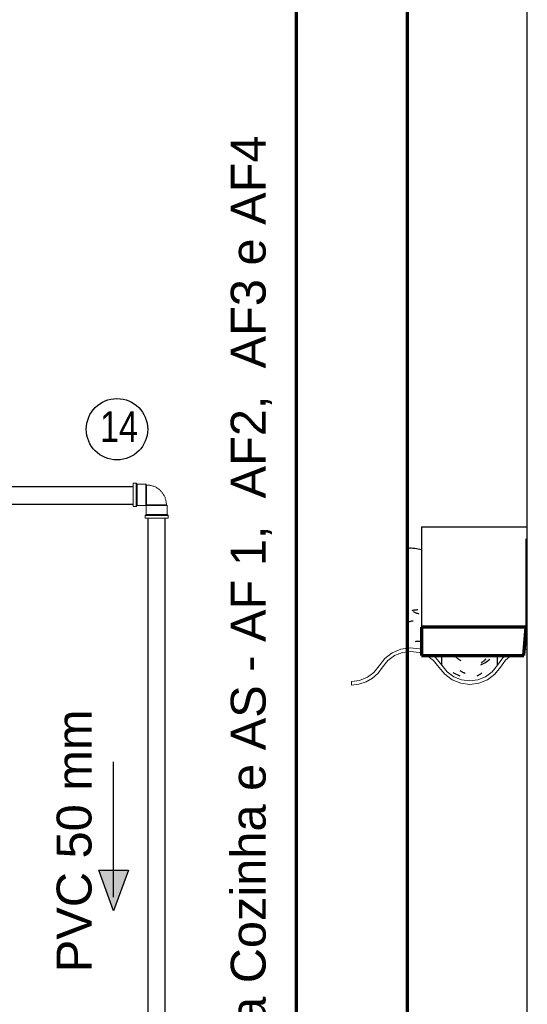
# Model space of a CAD drawing. Header units: millimetres. Extents: x -20654 to 2526, y -8238 to 977.
# Tile 180 of 219: x -10285.166 to -10284.438, y -4097.381 to -4095.97. Entities that reach past the tile are written whole.
import ezdxf

# ---------------------------------------------------------------- set-up
doc = ezdxf.new("R2010")
doc.units = ezdxf.units.MM
doc.linetypes.add('HIDDEN2', pattern=[0.47625, 0.3175, -0.15875])
for name, color, linetype in [('A-GLAZ-CWMG', 8, 'Continuous'), ('A-ROOF', 132, 'Continuous'), ('A-WALL', 7, 'Continuous'), ('P-PIPE', 7, 'Continuous'), ('P-PIPE-IDEN', 7, 'Continuous'), ('TQ-Conexões', 7, 'Continuous')]:
    doc.layers.add(name, color=color, linetype=linetype)
doc.styles.add('Arial_6', font='arial.ttf', dxfattribs={"width": 0.8, "height": 0.04})
doc.styles.add('Arial_7', font='arial.ttf', dxfattribs={"height": 0.05})

# ---------------------------------------------------------------- blocks, each defined once
blk = doc.blocks.new('Joelho 45_90 - Agua Fria_Soldavel - MEP - Tigre - Standard-V11-Elevation 0 - a')
at = {"layer": 'P-PIPE', "lineweight": 18}
for p, q in [((-1.2757, 5.8915), (-1.2797, 5.8915)), ((-1.2797, 5.8585), (-1.2797, 5.8915)), ((-1.2743, 5.8901), (-1.2757, 5.8915)), ((-1.2757, 5.8585), (-1.2757, 5.8915)), ((-1.2616, 5.8901), (-1.2743, 5.8901)), ((-1.2743, 5.8599), (-1.2743, 5.8901)), ((-1.2605, 5.889), (-1.2616, 5.8901)), ((-1.2616, 5.8599), (-1.2616, 5.8901)), ((-1.2616, 5.8901), (-1.2616, 5.8599)), ((-1.2605, 5.889), (-1.2605, 5.861)), ((-1.2605, 5.861), (-1.2605, 5.889)), ((-1.2797, 5.8585), (-1.2757, 5.8585)), ((-1.2757, 5.8585), (-1.2743, 5.8599)), ((-1.2743, 5.8599), (-1.2616, 5.8599)), ((-1.2616, 5.8599), (-1.2605, 5.861)), ((-1.2602, 5.8607), (-1.2613, 5.8596)), ((-1.2311, 5.8596), (-1.2613, 5.8596)), ((-1.2613, 5.8596), (-1.2613, 5.8469)), ((-1.2613, 5.8596), (-1.2311, 5.8596)), ((-1.2605, 5.861), (-1.2605, 5.8614)), ((-1.2605, 5.8614), (-1.2605, 5.861)), ((-1.2602, 5.8607), (-1.2322, 5.8607)), ((-1.2598, 5.8607), (-1.2602, 5.8607)), ((-1.2322, 5.8607), (-1.2602, 5.8607)), ((-1.2602, 5.8607), (-1.2598, 5.8607)), ((-1.2311, 5.8596), (-1.2322, 5.8607)), ((-1.2311, 5.8469), (-1.2311, 5.8596)), ((-1.2613, 5.8469), (-1.2627, 5.8455)), ((-1.2627, 5.8455), (-1.2627, 5.8415)), ((-1.2627, 5.8455), (-1.2297, 5.8455)), ((-1.2613, 5.8469), (-1.2311, 5.8469)), ((-1.2297, 5.8455), (-1.2311, 5.8469)), ((-1.2297, 5.8415), (-1.2297, 5.8455)), ((-1.2297, 5.8415), (-1.2627, 5.8415))]:
    blk.add_line(p, q, dxfattribs=at)
at = {"layer": 'P-PIPE', "lineweight": 18, "flags": 128}
for points in [[(-1.2322, 5.8607), (-1.2322, 5.8618), (-1.2323, 5.863), (-1.2324, 5.8641), (-1.2325, 5.8652), (-1.2327, 5.8663), (-1.233, 5.8674), (-1.2333, 5.8685), (-1.2336, 5.8696), (-1.234, 5.8707), (-1.2344, 5.8717), (-1.2349, 5.8728), (-1.2354, 5.8738), (-1.2359, 5.8748), (-1.2365, 5.8758), (-1.2371, 5.8767), (-1.2378, 5.8776), (-1.2385, 5.8785), (-1.2392, 5.8794), (-1.24, 5.8802), (-1.2408, 5.881), (-1.2416, 5.8818), (-1.2424, 5.8825), (-1.2433, 5.8832), (-1.2442, 5.8839), (-1.2452, 5.8845), (-1.2462, 5.8851), (-1.2471, 5.8857), (-1.2482, 5.8862), (-1.2492, 5.8867), (-1.2502, 5.8871), (-1.2513, 5.8875), (-1.2524, 5.8879), (-1.2535, 5.8882), (-1.2546, 5.8884), (-1.2557, 5.8886), (-1.2568, 5.8888), (-1.2579, 5.8889), (-1.2591, 5.889), (-1.2602, 5.889), (-1.2605, 5.889)], [(-1.2605, 5.861), (-1.2605, 5.861), (-1.2605, 5.861), (-1.2605, 5.861), (-1.2605, 5.861), (-1.2605, 5.861), (-1.2604, 5.861), (-1.2604, 5.8609), (-1.2604, 5.8609), (-1.2604, 5.8609), (-1.2604, 5.8609), (-1.2604, 5.8609), (-1.2604, 5.8609), (-1.2604, 5.8609), (-1.2604, 5.8609), (-1.2604, 5.8609), (-1.2603, 5.8609), (-1.2603, 5.8609), (-1.2603, 5.8609), (-1.2603, 5.8609), (-1.2603, 5.8609), (-1.2603, 5.8609), (-1.2603, 5.8609), (-1.2603, 5.8609), (-1.2603, 5.8608), (-1.2603, 5.8608), (-1.2603, 5.8608), (-1.2603, 5.8608), (-1.2603, 5.8608), (-1.2603, 5.8608), (-1.2603, 5.8608), (-1.2603, 5.8608), (-1.2603, 5.8608), (-1.2603, 5.8608), (-1.2602, 5.8608), (-1.2602, 5.8607), (-1.2602, 5.8607), (-1.2602, 5.8607), (-1.2602, 5.8607), (-1.2602, 5.8607), (-1.2602, 5.8607)]]:
    blk.add_lwpolyline(points, dxfattribs=at)
blk = doc.blocks.new('Identificador_Conexao - Identificador-1334731-8 DETALHE SANITÁRIO B')
at = {"layer": 'P-PIPE-IDEN'}
blk.add_circle((0, 0), 0.002, dxfattribs=at)
blk = doc.blocks.new('FP_131-CORTE BB')
at = {"layer": 'A-GLAZ-CWMG', "color": 9, "true_color": 0xc0c0c0}
for p, q in [((12.9966, 3.5786), (12.9972, 3.5782)), ((12.9856, 3.5558), (12.9867, 3.556)), ((12.9867, 3.556), (12.9878, 3.5561)), ((12.9878, 3.5561), (12.9888, 3.5563)), ((12.9888, 3.5563), (12.9899, 3.5564)), ((12.9899, 3.5564), (12.9909, 3.5565)), ((12.9909, 3.5565), (12.9919, 3.5565)), ((12.9835, 3.5554), (12.9846, 3.5556)), ((12.9846, 3.5556), (12.9856, 3.5558)), ((12.9849, 3.5536), (12.9859, 3.5532)), ((12.9859, 3.5532), (12.987, 3.5528)), ((12.987, 3.5528), (12.988, 3.5525)), ((12.988, 3.5525), (12.9891, 3.552)), ((12.9891, 3.552), (12.9901, 3.5516)), ((12.9901, 3.5516), (12.9912, 3.5512)), ((12.9912, 3.5512), (12.9922, 3.5507)), ((12.9922, 3.5507), (12.9933, 3.5502)), ((12.9777, 3.5387), (12.9788, 3.5391)), ((12.9788, 3.5391), (12.9798, 3.5394)), ((12.9798, 3.5394), (12.9809, 3.5397)), ((12.9809, 3.5397), (12.9819, 3.5399)), ((12.9819, 3.5399), (12.983, 3.5402)), ((12.983, 3.5402), (12.9841, 3.5404)), ((12.9841, 3.5404), (12.9851, 3.5406)), ((12.9772, 3.5235), (12.9782, 3.5238)), ((12.9885, 3.511), (12.9896, 3.5111)), ((12.9896, 3.5111), (12.9906, 3.5112)), ((12.9906, 3.5112), (12.9917, 3.5113)), ((12.9917, 3.5113), (12.9927, 3.5114)), ((12.9927, 3.5114), (12.9938, 3.5114)), ((12.9938, 3.5114), (12.9948, 3.5114)), ((12.9948, 3.5114), (12.9958, 3.5114)), ((12.9958, 3.5114), (12.9968, 3.5114))]:
    blk.add_line(p, q, dxfattribs=at)
blk = doc.blocks.new('FP_132-CORTE BB')
at = {"layer": 'A-GLAZ-CWMG', "color": 9, "true_color": 0xc0c0c0}
for p, q in [((13.0476, 3.4874), (13.0468, 3.488)), ((13.0483, 3.4868), (13.0476, 3.4874)), ((13.0491, 3.4862), (13.0483, 3.4868)), ((13.0499, 3.4857), (13.0491, 3.4862)), ((13.0506, 3.4851), (13.0499, 3.4857)), ((13.0891, 3.4855), (13.0884, 3.4848)), ((13.0889, 3.4809), (13.0949, 3.4854)), ((13.0514, 3.4846), (13.0506, 3.4851)), ((13.0522, 3.4841), (13.0514, 3.4846)), ((13.053, 3.4836), (13.0522, 3.4841)), ((13.0538, 3.4831), (13.053, 3.4836)), ((13.0822, 3.4774), (13.0889, 3.4809)), ((13.0832, 3.4804), (13.0824, 3.4799)), ((13.0839, 3.481), (13.0832, 3.4804)), ((13.0847, 3.4816), (13.0839, 3.481)), ((13.0855, 3.4822), (13.0847, 3.4816)), ((13.0862, 3.4828), (13.0855, 3.4822)), ((13.0869, 3.4835), (13.0862, 3.4828)), ((13.0877, 3.4841), (13.0869, 3.4835)), ((13.0884, 3.4848), (13.0877, 3.4841)), ((13.0421, 3.4666), (13.0522, 3.4615)), ((13.0533, 3.4683), (13.0525, 3.4688)), ((13.0541, 3.4679), (13.0533, 3.4683)), ((13.0549, 3.4674), (13.0541, 3.4679)), ((13.0557, 3.4669), (13.0549, 3.4674)), ((13.0565, 3.4665), (13.0557, 3.4669)), ((13.0573, 3.4661), (13.0565, 3.4665)), ((13.0581, 3.4657), (13.0573, 3.4661)), ((13.059, 3.4653), (13.0581, 3.4657)), ((13.0598, 3.4649), (13.059, 3.4653)), ((13.0774, 3.4616), (13.0766, 3.4611)), ((13.0782, 3.462), (13.0774, 3.4616)), ((13.079, 3.4625), (13.0782, 3.462)), ((13.0798, 3.463), (13.079, 3.4625)), ((13.0806, 3.4635), (13.0798, 3.463)), ((13.0814, 3.4641), (13.0806, 3.4635)), ((13.0822, 3.4646), (13.0814, 3.4641)), ((13.0829, 3.4652), (13.0822, 3.4646)), ((13.0837, 3.4658), (13.0829, 3.4652))]:
    blk.add_line(p, q, dxfattribs=at)
blk = doc.blocks.new('Anotacao_Tubo água - 02 FLUXO DIREITA-2194581-Elevation 0 - a')
at = {"layer": 'P-PIPE-IDEN'}
blk.add_hatch(color=256, dxfattribs=at).paths.add_polyline_path([(-0.3174, 2.9363), (-0.3174, 2.9789), (-0.2589, 2.9576)])
for p, q in [((-0.2589, 2.9576), (-0.3174, 2.9789)), ((-0.3174, 2.9789), (-0.3174, 2.9363)), ((-0.2787, 2.9576), (-0.4726, 2.9576)), ((-0.3174, 2.9363), (-0.2589, 2.9576))]:
    blk.add_line(p, q, dxfattribs=at)

msp = doc.modelspace()

# ---------------------------------------------------------------- hatches: boundary and pattern name
at = {"layer": 'A-ROOF', "true_color": 0x7f7f7f}
msp.add_hatch(color=8, dxfattribs=at).paths.add_polyline_path([(-10284.4383, -4096.7399), (-10284.4383, -4096.7139), (-10284.4395, -4096.7139), (-10284.4395, -4096.74)])

# ---------------------------------------------------------------- linework, layer by layer
at = {"layer": 'A-GLAZ-CWMG', "color": 9, "true_color": 0xc0c0c0}
for p, q in [((-10284.439, -4096.8022), (-10284.438, -4096.8018)), ((-10284.44, -4096.8601), (-10284.4412, -4096.8604)), ((-10284.4812, -4096.8858), (-10284.4808, -4096.8853)), ((-10284.4808, -4096.8853), (-10284.4804, -4096.8848))]:
    msp.add_line(p, q, dxfattribs=at)
at = {"layer": 'A-GLAZ-CWMG'}
for p, q in [((-10284.5605, -4096.895), (-10284.5605, -4096.881)), ((-10284.4807, -4096.895), (-10284.4807, -4096.881))]:
    msp.add_line(p, q, dxfattribs=at)
at = {"layer": 'A-GLAZ-CWMG', "lineweight": 20}
for p, q in [((-10284.5647, -4096.8978), (-10284.5564, -4096.908)), ((-10284.553, -4096.9044), (-10284.5605, -4096.895)), ((-10284.5434, -4096.9115), (-10284.553, -4096.9044)), ((-10284.4882, -4096.9044), (-10284.4978, -4096.9115)), ((-10284.4807, -4096.895), (-10284.4882, -4096.9044)), ((-10284.4847, -4096.9079), (-10284.4764, -4096.8976)), ((-10284.6899, -4096.9183), (-10284.6899, -4096.9234)), ((-10284.5564, -4096.908), (-10284.5458, -4096.9159)), ((-10284.5458, -4096.9159), (-10284.5335, -4096.9208)), ((-10284.5324, -4096.9159), (-10284.5434, -4096.9115)), ((-10284.5206, -4096.9174), (-10284.5324, -4096.9159)), ((-10284.5088, -4096.9159), (-10284.5206, -4096.9174)), ((-10284.4978, -4096.9115), (-10284.5088, -4096.9159)), ((-10284.5075, -4096.9208), (-10284.4952, -4096.9158)), ((-10284.4952, -4096.9158), (-10284.4847, -4096.9079)), ((-10284.5335, -4096.9208), (-10284.5205, -4096.9225)), ((-10284.5205, -4096.9225), (-10284.5075, -4096.9208))]:
    msp.add_line(p, q, dxfattribs=at)
at = {"layer": 'A-GLAZ-CWMG', "lineweight": 20, "flags": 128}
for points in [[(-10284.5895, -4096.8728), (-10284.5924, -4096.8717), (-10284.6058, -4096.8701), (-10284.6191, -4096.8719), (-10284.6315, -4096.8771), (-10284.6422, -4096.8853), (-10284.6505, -4096.896)], [(-10284.6457, -4096.8976), (-10284.638, -4096.8882), (-10284.6283, -4096.8811), (-10284.6171, -4096.8766), (-10284.6052, -4096.8751), (-10284.5932, -4096.8767), (-10284.5895, -4096.8782)], [(-10284.4423, -4096.8732), (-10284.4383, -4096.8723)], [(-10284.4383, -4096.8671), (-10284.4386, -4096.8671), (-10284.4418, -4096.8679)], [(-10284.5824, -4096.881), (-10284.582, -4096.8812), (-10284.5723, -4096.8884), (-10284.5647, -4096.8978)], [(-10284.5605, -4096.895), (-10284.5691, -4096.8846), (-10284.5739, -4096.881)], [(-10284.4688, -4096.881), (-10284.4729, -4096.8845), (-10284.4807, -4096.895)], [(-10284.4764, -4096.8976), (-10284.4692, -4096.8878), (-10284.461, -4096.881)], [(-10284.6505, -4096.896), (-10284.6579, -4096.9052), (-10284.6673, -4096.9123), (-10284.6783, -4096.9168), (-10284.6899, -4096.9183)], [(-10284.6899, -4096.9234), (-10284.6793, -4096.9222), (-10284.6692, -4096.9189), (-10284.6599, -4096.9135), (-10284.652, -4096.9063), (-10284.6457, -4096.8976)]]:
    msp.add_lwpolyline(points, dxfattribs=at)
at = {"layer": 'A-GLAZ-CWMG'}
msp.add_ellipse((-10284.6053, -4096.7797), major_axis=(0.0529, 0), ratio=0.988936, start_param=1.265285, end_param=1.651269, dxfattribs=at)
at = {"layer": 'A-ROOF'}
for p, q in [((-10284.5895, -4096.6967), (-10284.5895, -4096.8406)), ((-10284.5895, -4096.6967), (-10284.4383, -4096.6967)), ((-10284.4395, -4096.7139), (-10284.4383, -4096.7139)), ((-10284.4395, -4096.8406), (-10284.4395, -4096.7139))]:
    msp.add_line(p, q, dxfattribs=at)
at = {"layer": 'A-ROOF', "lineweight": 70}
for p, q in [((-10284.4395, -4096.8406), (-10284.5895, -4096.8406)), ((-10284.5895, -4096.8406), (-10284.5895, -4096.881)), ((-10284.443, -4096.881), (-10284.4395, -4096.8406)), ((-10284.5895, -4096.881), (-10284.443, -4096.881))]:
    msp.add_line(p, q, dxfattribs=at)
at = {"layer": 'A-WALL', "lineweight": 70}
for p, q in [((-10284.7695, -4095.0518), (-10284.7695, -4097.6209)), ((-10284.6095, -4097.6209), (-10284.6095, -4095.0518))]:
    msp.add_line(p, q, dxfattribs=at)
at = {"layer": 'P-PIPE', "color": 5, "true_color": 0x0000ff}
for p, q in [((-10285.157, -4096.6394), (-10285.5231, -4096.6394)), ((-10285.157, -4096.6394), (-10285.5111, -4096.6394)), ((-10285.003, -4096.6394), (-10285.157, -4096.6394)), ((-10285.003, -4096.6394), (-10285.157, -4096.6394)), ((-10285.5231, -4096.6644), (-10285.157, -4096.6644)), ((-10285.5111, -4096.6644), (-10285.157, -4096.6644)), ((-10285.157, -4096.6644), (-10285.003, -4096.6644)), ((-10285.157, -4096.6644), (-10285.003, -4096.6644)), ((-10284.982, -4096.6843), (-10284.982, -4097.5991)), ((-10284.957, -4097.5991), (-10284.957, -4096.6843))]:
    msp.add_line(p, q, dxfattribs=at)
at = {"layer": 'TQ-Conexões', "color": 244, "linetype": 'HIDDEN2', "ltscale": 8, "true_color": 0x991b1e}
msp.add_lwpolyline([(-10284.4383, -4094.7012), (-10288.2071, -4094.7012), (-10288.2071, -4098.0984), (-10284.4383, -4098.0984)], close=True, dxfattribs=at)

# ---------------------------------------------------------------- block references
at = {"layer": 'A-GLAZ-CWMG'}
for name in ['FP_131-CORTE BB', 'FP_132-CORTE BB']:
    msp.add_blockref(name, (-10297.5867, -4100.3718), dxfattribs=at)
at = {"layer": 'P-PIPE', "xscale": -1, "rotation": 270}
msp.add_blockref('Joelho 45_90 - Agua Fria_Soldavel - MEP - Tigre - Standard-V11-Elevation 0 - a', (-10290.8444, -4095.4046), dxfattribs=at)
at = {"layer": 'P-PIPE-IDEN', "xscale": 21.99999999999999, "yscale": 21.99999999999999, "zscale": 21.99999999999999}
msp.add_blockref('Identificador_Conexao - Identificador-1334731-8 DETALHE SANITÁRIO B', (-10285.0262, -4096.5568), dxfattribs=at)
at = {"layer": 'P-PIPE-IDEN', "xscale": -1, "rotation": 90.00000000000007}
msp.add_blockref('Anotacao_Tubo água - 02 FLUXO DIREITA-2194581-Elevation 0 - a', (-10282.0735, -4097.506), dxfattribs=at)

# ---------------------------------------------------------------- texts
at = {"layer": 'P-PIPE-IDEN', "char_height": 0.05, "attachment_point": 7, "rotation": 90, "style": 'Arial_7'}
for s, insert, width in [('Vai a Cozinha e AS - AF 1,  AF2,  AF3 e AF4', (-10284.8038, -4097.5294), 1.454633), ('PVC 50 mm', (-10285.062, -4097.3349), 0.668728)]:
    msp.add_mtext(s, dxfattribs=dict(at, insert=insert, width=width))
at = {"layer": 'P-PIPE-IDEN', "insert": (-10285.0507, -4096.5311), "char_height": 0.044, "width": 0.067727, "attachment_point": 1, "style": 'Arial_6'}
msp.add_mtext('14', dxfattribs=at)

doc.saveas('drawing.dxf')
